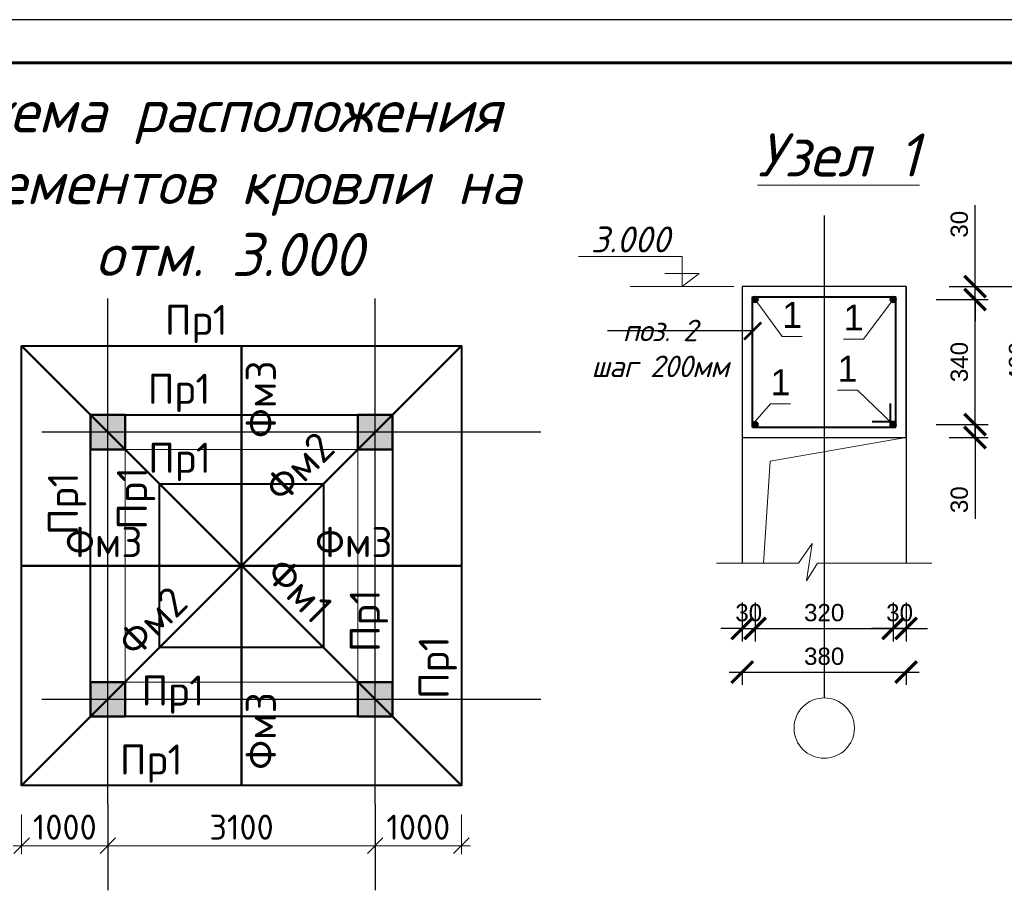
# Model space of a CAD drawing. Header units: millimetres. Extents: x 494616 to 29467618, y -815866 to -785734.
# Tile 14 of 20: x 675053 to 686472, y -795833 to -785734. Entities that reach past the tile are written whole.
import ezdxf
from ezdxf.enums import TextEntityAlignment as Align

# ---------------------------------------------------------------- set-up
doc = ezdxf.new("R2010")
doc.units = ezdxf.units.MM
for name, pattern in [('ACAD_ISO04W100', [30, 24, -3, 0, -3]), ('CENTER', [50.8, 31.75, -6.35, 6.35, -6.35]), ('CENTERX2', [101.6, 63.5, -12.7, 12.7, -12.7])]:
    doc.linetypes.add(name, pattern=pattern)
for name, color, linetype, lineweight in [('_армирование', 180, 'Continuous', 50), ('_ВЫНОСКИ 0.13', 106, 'Continuous', 13), ('_ВЫНОСКИ_', 106, 'Continuous', 13), ('_кирпич', 30, 'Continuous', 30), ('_оси', 171, 'CENTERX2', 13), ('_перемычки жb', 205, 'Continuous', 40), ('HVA. Текст (Text) RU.0', 7, 'Continuous', 13), ('АР_СТЕНЫ', 254, 'Continuous', 0), ('Надписи', 1, 'Continuous', 20), ('Ср.линия', 7, 'Continuous', 25), ('Фундамент', 133, 'Continuous', 50)]:
    doc.layers.add(name, color=color, linetype=linetype, lineweight=lineweight)
for name, color, linetype in [('kolonn', 7, 'Continuous'), ('OS', 16, 'Continuous'), ('RAZMER', 5, 'Continuous')]:
    doc.layers.add(name, color=color, linetype=linetype)
doc.styles.add('GOST', font='isocpeur.ttf', dxfattribs={"oblique": 15})
doc.styles.add('GOST 2.304', font='CS_Gost2304.shx', dxfattribs={"oblique": 15})
doc.styles.add('ISOCPEUR', font='isocpeui.ttf')
doc.styles.add('SPDS1', font='spds.shx', dxfattribs={"width": 0.8})
doc.styles.get("Standard").update_dxf_attribs({"font": 'arial.ttf'})
doc.styles.add('style9', font='isocpeur.ttf', dxfattribs={"height": 300})
doc.styles.add('ViTEXT', font='isocpeur.ttf')
doc.styles.add('Оля', font='ariali.ttf', dxfattribs={"height": 150})
doc.dimstyles.new('1-100$0', dxfattribs={"dimtxt": 290, "dimasz": 180, "dimexe": 100, "dimexo": 150, "dimgap": 70, "dimtad": 1, "dimdec": 1, "dimzin": 9, "dimtxsty": 'ViTEXT', "dimblk": 'OBLIQUE', "dimcen": -300, "dimdle": 100, "dimaunit": 1, "dimadec": 3, "dimazin": 2, "dimtm": 1e-09, "dimtfac": 1, "dimtdec": 1, "dimtix": 1, "dimtmove": 2, "dimatfit": 3, "dimfxl": 0, "dimlwd": 15, "dimlwe": 15, "dimarcsym": 0})
doc.dimstyles.new('100!', dxfattribs={"dimscale": 0, "dimtxt": 250, "dimasz": 150, "dimexe": 150, "dimexo": 150, "dimgap": 80, "dimtad": 1, "dimdec": 0, "dimtxsty": 'Оля', "dimblk": 'ARCHTICK', "dimcen": 300, "dimdle": 150, "dimadec": 0, "dimazin": 1, "dimtfac": 1, "dimtdec": 0, "dimtmove": 1, "dimatfit": 3, "dimldrblk": 'ARCHTICK', "dimfxl": 0, "dimarcsym": 0})
doc.dimstyles.new('50', dxfattribs={"dimscale": 0, "dimtxt": 200, "dimasz": 250, "dimexe": 150, "dimexo": 500, "dimgap": 80, "dimtad": 1, "dimdec": 0, "dimlfac": 0.5, "dimtxsty": 'Standard', "dimblk": 'ARCHTICK', "dimcen": 300, "dimdle": 150, "dimclrd": 256, "dimclre": 256, "dimclrt": 256, "dimadec": 0, "dimazin": 0, "dimtfac": 1, "dimtdec": 0, "dimtmove": 0, "dimatfit": 3, "dimfxl": 0, "dimlwd": -1, "dimlwe": -1, "dimarcsym": 0})

# ---------------------------------------------------------------- blocks, each defined once
blk = doc.blocks.new('_ArchTick')
at = {"color": 0, "linetype": 'ByBlock', "const_width": 0.15}
blk.add_lwpolyline([(-0.5, -0.5), (0.5, 0.5)], dxfattribs=at)
blk = doc.blocks.new('*D940')
at = {"transparency": 16777216}
for p, q in [((686133, -788830), (686133, -787884)), ((685833, -788830), (686283, -788830)), ((686133, -788980), (686133, -788830)), ((685683, -788980), (686283, -788980)), ((686133, -788980), (686133, -789230))]:
    blk.add_line(p, q, dxfattribs=at)
at = {"layer": 'Defpoints', "color": 0, "lineweight": 20, "transparency": 16777216}
for p in [(685333, -788830), (685183, -788980), (686133, -788980)]:
    blk.add_point(p, dxfattribs=at)
at = {"transparency": 16777216, "xscale": 250, "yscale": 250, "zscale": 250}
for p, rotation in [((686133, -788830), 270), ((686133, -788980), 90)]:
    blk.add_blockref('_ArchTick', p, dxfattribs=dict(at, rotation=rotation))
at = {"transparency": 16777216, "insert": (685951, -788107), "char_height": 200, "attachment_point": 5, "rotation": 90}
blk.add_mtext('30', dxfattribs=at)
blk = doc.blocks.new('*D941')
at = {"transparency": 16777216}
for p, q in [((683283, -793301), (685483, -793301)), ((683433, -793301), (683433, -793451)), ((685333, -793301), (685333, -793451))]:
    blk.add_line(p, q, dxfattribs=at)
at = {"layer": 'Defpoints', "color": 0, "lineweight": 20, "transparency": 16777216}
for p in [(683433, -792801), (685333, -792801), (685333, -793301)]:
    blk.add_point(p, dxfattribs=at)
at = {"transparency": 16777216, "xscale": 250, "yscale": 250, "zscale": 250, "rotation": 180}
blk.add_blockref('_ArchTick', (683433, -793301), dxfattribs=at)
at = {"transparency": 16777216, "xscale": 250, "yscale": 250, "zscale": 250}
blk.add_blockref('_ArchTick', (685333, -793301), dxfattribs=at)
at = {"transparency": 16777216, "insert": (684383, -793119), "char_height": 200, "attachment_point": 5}
blk.add_mtext('380', dxfattribs=at)
blk = doc.blocks.new('*D942')
at = {"transparency": 16777216}
for p, q in [((686808, -788680), (686808, -790730)), ((685833, -788830), (686958, -788830)), ((686633, -790580), (686958, -790580))]:
    blk.add_line(p, q, dxfattribs=at)
at = {"layer": 'Defpoints', "color": 0, "lineweight": 20, "transparency": 16777216}
for p in [(685333, -788830), (686133, -790580), (686808, -790580)]:
    blk.add_point(p, dxfattribs=at)
at = {"transparency": 16777216, "xscale": 250, "yscale": 250, "zscale": 250}
for p, rotation in [((686808, -788830), 90), ((686808, -790580), 270)]:
    blk.add_blockref('_ArchTick', p, dxfattribs=dict(at, rotation=rotation))
at = {"transparency": 16777216, "insert": (686626, -789705), "char_height": 200, "attachment_point": 5, "rotation": 90}
blk.add_mtext('400', dxfattribs=at)
blk = doc.blocks.new('*D943')
at = {"transparency": 16777216}
for p, q in [((686133, -790430), (686133, -790180)), ((685683, -790430), (686283, -790430)), ((686133, -790430), (686133, -790580)), ((685833, -790580), (686283, -790580)), ((686133, -790580), (686133, -791525))]:
    blk.add_line(p, q, dxfattribs=at)
at = {"layer": 'Defpoints', "color": 0, "lineweight": 20, "transparency": 16777216}
for p in [(685183, -790430), (686133, -790430), (685333, -790580)]:
    blk.add_point(p, dxfattribs=at)
at = {"transparency": 16777216, "xscale": 250, "yscale": 250, "zscale": 250}
for p, rotation in [((686133, -790430), 270), ((686133, -790580), 90)]:
    blk.add_blockref('_ArchTick', p, dxfattribs=dict(at, rotation=rotation))
at = {"transparency": 16777216, "insert": (685951, -791302), "char_height": 200, "attachment_point": 5, "rotation": 90}
blk.add_mtext('30', dxfattribs=at)
blk = doc.blocks.new('*D944')
at = {"transparency": 16777216}
for p, q in [((686133, -790580), (686133, -788830)), ((686183, -788980), (686283, -788980)), ((685683, -790430), (686283, -790430))]:
    blk.add_line(p, q, dxfattribs=at)
at = {"layer": 'Defpoints', "color": 0, "lineweight": 20, "transparency": 16777216}
for p in [(685683, -788980), (686133, -788980), (685183, -790430)]:
    blk.add_point(p, dxfattribs=at)
at = {"transparency": 16777216, "xscale": 250, "yscale": 250, "zscale": 250}
for p, rotation in [((686133, -788980), 90), ((686133, -790430), 270)]:
    blk.add_blockref('_ArchTick', p, dxfattribs=dict(at, rotation=rotation))
at = {"transparency": 16777216, "insert": (685951, -789705), "char_height": 200, "attachment_point": 5, "rotation": 90}
blk.add_mtext('340', dxfattribs=at)
blk = doc.blocks.new('*D945')
at = {"transparency": 16777216}
for p, q in [((683433, -792495), (683433, -792945)), ((683583, -792495), (683583, -792945)), ((683433, -792795), (683183, -792795)), ((683433, -792795), (683583, -792795)), ((683583, -792795), (683833, -792795))]:
    blk.add_line(p, q, dxfattribs=at)
at = {"layer": 'Defpoints', "color": 0, "lineweight": 20, "transparency": 16777216}
for p in [(683433, -791995), (683583, -791995), (683583, -792795)]:
    blk.add_point(p, dxfattribs=at)
at = {"transparency": 16777216, "xscale": 250, "yscale": 250, "zscale": 250}
blk.add_blockref('_ArchTick', (683433, -792795), dxfattribs=at)
at = {"transparency": 16777216, "xscale": 250, "yscale": 250, "zscale": 250, "rotation": 180}
blk.add_blockref('_ArchTick', (683583, -792795), dxfattribs=at)
at = {"transparency": 16777216, "insert": (683508, -792613), "char_height": 200, "attachment_point": 5}
blk.add_mtext('30', dxfattribs=at)
blk = doc.blocks.new('*D946')
at = {"transparency": 16777216}
for p, q in [((685183, -792495), (685183, -792945)), ((685333, -792495), (685333, -792945)), ((685183, -792795), (684933, -792795)), ((685333, -792795), (685183, -792795)), ((685333, -792795), (685583, -792795))]:
    blk.add_line(p, q, dxfattribs=at)
at = {"layer": 'Defpoints', "color": 0, "lineweight": 20, "transparency": 16777216}
for p in [(685183, -791995), (685333, -791995), (685183, -792795)]:
    blk.add_point(p, dxfattribs=at)
at = {"transparency": 16777216, "xscale": 250, "yscale": 250, "zscale": 250}
blk.add_blockref('_ArchTick', (685183, -792795), dxfattribs=at)
at = {"transparency": 16777216, "xscale": 250, "yscale": 250, "zscale": 250, "rotation": 180}
blk.add_blockref('_ArchTick', (685333, -792795), dxfattribs=at)
at = {"transparency": 16777216, "insert": (685258, -792613), "char_height": 200, "attachment_point": 5}
blk.add_mtext('30', dxfattribs=at)
blk = doc.blocks.new('*D947')
at = {"transparency": 16777216}
for p, q in [((683583, -792495), (683583, -792945)), ((685183, -792495), (685183, -792945)), ((683433, -792795), (685333, -792795))]:
    blk.add_line(p, q, dxfattribs=at)
at = {"layer": 'Defpoints', "color": 0, "lineweight": 20, "transparency": 16777216}
for p in [(683583, -791995), (685183, -791995), (685183, -792795)]:
    blk.add_point(p, dxfattribs=at)
at = {"transparency": 16777216, "xscale": 250, "yscale": 250, "zscale": 250, "rotation": 180}
blk.add_blockref('_ArchTick', (683583, -792795), dxfattribs=at)
at = {"transparency": 16777216, "xscale": 250, "yscale": 250, "zscale": 250}
blk.add_blockref('_ArchTick', (685183, -792795), dxfattribs=at)
at = {"transparency": 16777216, "insert": (684383, -792613), "char_height": 200, "attachment_point": 5}
blk.add_mtext('320', dxfattribs=at)
blk = doc.blocks.new('ghsdd')
at = {"ltscale": 50}
h = blk.add_hatch(color=256, dxfattribs=at)
h.paths.add_polyline_path([(0, 200), (-200, 200), (-200, 0), (0, 0)])
h.paths.add_polyline_path([(200, 0), (200, 200), (0, 200), (0, 0)])
h.paths.add_polyline_path([(0, 0), (-200, 0), (-200, -200), (0, -200)])
h.paths.add_polyline_path([(0, 0), (0, -200), (200, -200), (200, 0)])
at = {"lineweight": 0}
for p, q in [((0, -374), (0, 374)), ((-374, 0), (374, 0))]:
    blk.add_line(p, q, dxfattribs=at)
at = {"lineweight": 50, "ltscale": 50}
blk.add_lwpolyline([(200, 200), (200, -200), (-200, -200), (-200, 200), (200, 200)], dxfattribs=at)
blk = doc.blocks.new('_Oblique')
at = {"color": 0, "linetype": 'ByBlock', "lineweight": -2}
blk.add_line((-0.5, -0.5), (0.5, 0.5), dxfattribs=at)
blk = doc.blocks.new('*D949')
at = {"layer": 'Defpoints', "color": 0, "lineweight": 20, "ltscale": 0.2, "transparency": 16777216}
for p in [(676076, -795251), (679176, -795251), (679176, -795315)]:
    blk.add_point(p, dxfattribs=at)
at = {"layer": 'Фундамент', "color": 0, "lineweight": 15, "ltscale": 0.2, "transparency": 16777216}
for p, q in [((675976, -795315), (679276, -795315)), ((676076, -795401), (676076, -795415)), ((679176, -795401), (679176, -795415))]:
    blk.add_line(p, q, dxfattribs=at)
at = {"layer": 'Фундамент', "color": 0, "lineweight": 15, "ltscale": 0.2, "transparency": 16777216, "xscale": 180, "yscale": 180, "zscale": 180, "rotation": 180}
blk.add_blockref('_Oblique', (676076, -795315), dxfattribs=at)
at = {"layer": 'Фундамент', "color": 0, "lineweight": 15, "ltscale": 0.2, "transparency": 16777216, "xscale": 180, "yscale": 180, "zscale": 180}
blk.add_blockref('_Oblique', (679176, -795315), dxfattribs=at)
at = {"layer": 'Фундамент', "color": 0, "lineweight": 20, "ltscale": 0.2, "transparency": 16777216, "insert": (677626, -795100), "char_height": 290, "attachment_point": 5, "style": 'ViTEXT'}
blk.add_mtext('3100', dxfattribs=at)
blk = doc.blocks.new('*D951')
at = {"layer": 'Defpoints', "color": 0, "lineweight": 20, "ltscale": 0.2, "transparency": 16777216}
for p in [(680176, -794803), (679176, -794899), (680176, -795315)]:
    blk.add_point(p, dxfattribs=at)
at = {"layer": 'Фундамент', "color": 0, "lineweight": 15, "ltscale": 0.2, "transparency": 16777216}
for p, q in [((680176, -794953), (680176, -795415)), ((679176, -795049), (679176, -795415)), ((679076, -795315), (680276, -795315))]:
    blk.add_line(p, q, dxfattribs=at)
at = {"layer": 'Фундамент', "color": 0, "lineweight": 15, "ltscale": 0.2, "transparency": 16777216, "xscale": 180, "yscale": 180, "zscale": 180, "rotation": 180}
blk.add_blockref('_Oblique', (679176, -795315), dxfattribs=at)
at = {"layer": 'Фундамент', "color": 0, "lineweight": 15, "ltscale": 0.2, "transparency": 16777216, "xscale": 180, "yscale": 180, "zscale": 180}
blk.add_blockref('_Oblique', (680176, -795315), dxfattribs=at)
at = {"layer": 'Фундамент', "color": 0, "lineweight": 20, "ltscale": 0.2, "transparency": 16777216, "insert": (679676, -795100), "char_height": 290, "attachment_point": 5, "style": 'ViTEXT'}
blk.add_mtext('1000', dxfattribs=at)
blk = doc.blocks.new('*D952')
at = {"layer": 'Defpoints', "color": 0, "lineweight": 20, "ltscale": 0.2, "transparency": 16777216}
for p in [(675076, -794803), (676076, -795018), (675076, -795315)]:
    blk.add_point(p, dxfattribs=at)
at = {"layer": 'Фундамент', "color": 0, "lineweight": 15, "ltscale": 0.2, "transparency": 16777216}
for p, q in [((675076, -794953), (675076, -795415)), ((676076, -795168), (676076, -795415)), ((676176, -795315), (674976, -795315))]:
    blk.add_line(p, q, dxfattribs=at)
at = {"layer": 'Фундамент', "color": 0, "lineweight": 15, "ltscale": 0.2, "transparency": 16777216, "xscale": 180, "yscale": 180, "zscale": 180, "rotation": 180}
blk.add_blockref('_Oblique', (675076, -795315), dxfattribs=at)
at = {"layer": 'Фундамент', "color": 0, "lineweight": 15, "ltscale": 0.2, "transparency": 16777216, "xscale": 180, "yscale": 180, "zscale": 180}
blk.add_blockref('_Oblique', (676076, -795315), dxfattribs=at)
at = {"layer": 'Фундамент', "color": 0, "lineweight": 20, "ltscale": 0.2, "transparency": 16777216, "insert": (675576, -795100), "char_height": 290, "attachment_point": 5, "style": 'ViTEXT'}
blk.add_mtext('1000', dxfattribs=at)
blk = doc.blocks.new('*D953')
at = {"layer": 'Defpoints', "color": 0, "lineweight": 20, "ltscale": 0.2, "transparency": 16777216}
for p in [(675076, -793618), (674481, -794618), (675076, -794618)]:
    blk.add_point(p, dxfattribs=at)
at = {"layer": 'Фундамент', "color": 0, "lineweight": 15, "ltscale": 0.2, "transparency": 16777216}
for p, q in [((674481, -793518), (674481, -794718)), ((674926, -793618), (674381, -793618)), ((674926, -794618), (674381, -794618))]:
    blk.add_line(p, q, dxfattribs=at)
at = {"layer": 'Фундамент', "color": 0, "lineweight": 15, "ltscale": 0.2, "transparency": 16777216, "xscale": 180, "yscale": 180, "zscale": 180}
for p, rotation in [((674481, -793618), 90), ((674481, -794618), 270)]:
    blk.add_blockref('_Oblique', p, dxfattribs=dict(at, rotation=rotation))
at = {"layer": 'Фундамент', "color": 0, "lineweight": 20, "ltscale": 0.2, "transparency": 16777216, "insert": (674266, -794118), "char_height": 290, "attachment_point": 5, "rotation": 90, "style": 'ViTEXT'}
blk.add_mtext('1000', dxfattribs=at)
blk = doc.blocks.new('*D954')
at = {"layer": 'Defpoints', "color": 0, "lineweight": 20, "ltscale": 0.2, "transparency": 16777216}
for p in [(674481, -789518), (675076, -789518), (675076, -790518)]:
    blk.add_point(p, dxfattribs=at)
at = {"layer": 'Фундамент', "color": 0, "lineweight": 15, "ltscale": 0.2, "transparency": 16777216}
for p, q in [((674481, -790618), (674481, -789418)), ((674926, -789518), (674381, -789518)), ((674926, -790518), (674381, -790518))]:
    blk.add_line(p, q, dxfattribs=at)
at = {"layer": 'Фундамент', "color": 0, "lineweight": 15, "ltscale": 0.2, "transparency": 16777216, "xscale": 180, "yscale": 180, "zscale": 180}
for p, rotation in [((674481, -789518), 90), ((674481, -790518), 270)]:
    blk.add_blockref('_Oblique', p, dxfattribs=dict(at, rotation=rotation))
at = {"layer": 'Фундамент', "color": 0, "lineweight": 20, "ltscale": 0.2, "transparency": 16777216, "insert": (674266, -790018), "char_height": 290, "attachment_point": 5, "rotation": 90, "style": 'ViTEXT'}
blk.add_mtext('1000', dxfattribs=at)
blk = doc.blocks.new('vcBlockPos')
at = {"color": 0, "linetype": 'ByBlock', "lineweight": -2, "style": 'GOST 2.304'}
blk.add_attdef('ПОЗИЦИЯ', text='', height=500, dxfattribs=at).set_placement((0, 0), align=Align.BOTTOM_CENTER)
at = {"color": 0, "linetype": 'ByBlock', "lineweight": -2, "style": 'GOST 2.304', "flags": 1}
blk.add_attdef('КОЛИЧЕСТВО', text='', height=500, dxfattribs=at).set_placement((0, 0), align=Align.RIGHT)
at = {"color": 0, "linetype": 'ByBlock', "lineweight": -2, "style": 'GOST 2.304'}
blk.add_attdef('НТЕКСТ', text='', height=500, dxfattribs=at).set_placement((0, 0), align=Align.TOP_CENTER)
blk = doc.blocks.new('*U988')
at = {"color": 0, "linetype": 'Continuous', "lineweight": -2}
blk.add_lwpolyline([(-530.99, 0), (0, 0), (0, 297), (-530.99, 297), (-530.99, 0)], dxfattribs=at)
at = {"color": 13, "linetype": 'Continuous', "lineweight": 60}
blk.add_lwpolyline([(-510.99, 5), (-5, 5), (-5, 292), (-510.99, 292), (-510.99, 5)], dxfattribs=at)
at = {"color": 0, "linetype": 'Continuous', "lineweight": -2, "style": 'GOST 2.304', "oblique": 15}
for tag, p in [('ДАТА_С7', (-521.79, 275.6)), ('ДАТА_С8', (-516.79, 275.6)), ('ДАТА_С9', (-511.79, 275.6)), ('ФАМИЛИЯ_С7', (-521.79, 240.6)), ('ФАМИЛИЯ_С8', (-516.79, 240.6)), ('ФАМИЛИЯ_С9', (-511.79, 240.6)), ('ДОЛЖНОСТЬ_С7', (-521.79, 220.6)), ('ДОЛЖНОСТЬ_С8', (-516.79, 220.6)), ('ДОЛЖНОСТЬ_С9', (-511.79, 220.6)), ('ДАТА_С4', (-521.79, 210.6)), ('ДАТА_С5', (-516.79, 210.6)), ('ДАТА_С6', (-511.79, 210.6)), ('ФАМИЛИЯ_С4', (-521.79, 175.6)), ('ФАМИЛИЯ_С5', (-516.79, 175.6)), ('ФАМИЛИЯ_С6', (-511.79, 175.6)), ('ДОЛЖНОСТЬ_С4', (-521.79, 155.6)), ('ДОЛЖНОСТЬ_С5', (-516.79, 155.6)), ('ДОЛЖНОСТЬ_С6', (-511.79, 155.6)), ('ДАТА_С1', (-521.79, 145.6)), ('ДАТА_С2', (-516.79, 145.6)), ('ДАТА_С3', (-511.79, 145.6)), ('ФАМИЛИЯ_С1', (-521.79, 110.6)), ('ФАМИЛИЯ_С2', (-516.79, 110.6)), ('ФАМИЛИЯ_С3', (-511.79, 110.6)), ('ДОЛЖНОСТЬ_С1', (-521.79, 90.6)), ('ДОЛЖНОСТЬ_С2', (-516.79, 90.6)), ('ДОЛЖНОСТЬ_С3', (-511.79, 90.6))]:
    blk.add_attdef(tag, p, '', height=2.5, rotation=90, dxfattribs=at)
for tag, p in [('ИЗМЕНЕНИЕ4', (-185, 55.95)), ('УЧАСТОК4', (-175, 55.95)), ('ЛИСТ4', (-165, 55.95)), ('ДОК4', (-155, 55.95)), ('ИЗМЕНЕНИЕ3', (-185, 50.95)), ('УЧАСТОК3', (-175, 50.95)), ('ЛИСТ3', (-165, 50.95)), ('ДОК3', (-155, 50.95)), ('ИЗМЕНЕНИЕ2', (-185, 45.95)), ('УЧАСТОК2', (-175, 45.95)), ('ЛИСТ2', (-165, 45.95)), ('ДОК2', (-155, 45.95)), ('НАИМЕНОВАНИЕ1', (-66.57, 45.54)), ('ИЗМЕНЕНИЕ1', (-185, 40.95)), ('УЧАСТОК1', (-175, 40.95)), ('ЛИСТ1', (-165, 40.95)), ('ДОК1', (-155, 40.95)), ('НАИМЕНОВАНИЕ2', (-66.57, 41.18)), ('НАИМЕНОВАНИЕ3', (-66.57, 36.94)), ('СООРУЖЕНИЕ1', (-89.86, 30.35)), ('СООРУЖЕНИЕ2', (-89.86, 25.99)), ('СООРУЖЕНИЕ3', (-89.86, 21.75)), ('НАИМЕНОВАНИЕ_ЛИСТА1', (-90.36, 15.32)), ('НАИМЕНОВАНИЕ_ЛИСТА2', (-90.36, 10.97)), ('НАИМЕНОВАНИЕ_ЛИСТА3', (-90.36, 6.72))]:
    blk.add_attdef(tag, text='', height=2.5, dxfattribs=at).set_placement(p, align=Align.CENTER)
at = {"color": 0, "linetype": 'Continuous', "lineweight": -2, "style": 'GOST 2.304', "oblique": 15, "flags": 8}
for tag, p in [('ДАТА10', (-130.07, 55.83)), ('ДАТА9', (-130.07, 50.83)), ('ДАТА8', (-130.07, 45.83)), ('ДАТА7', (-130.07, 40.83)), ('ДАТА6', (-130.07, 30.83)), ('ДАТА5', (-130.07, 25.83)), ('ДАТА4', (-130.07, 20.83)), ('ДАТА3', (-130.07, 15.83)), ('ДАТА2', (-130.07, 10.83)), ('ДАТА1', (-130.07, 5.83))]:
    blk.add_attdef(tag, text='', height=2.5, dxfattribs=at).set_placement(p, align=Align.CENTER)
at = {"color": 0, "linetype": 'Continuous', "lineweight": -2, "style": 'GOST 2.304', "oblique": 15}
blk.add_attdef('!ШИФР', text='', height=5, dxfattribs=at).set_placement((-60.29, 52.75), align=Align.RIGHT)
for tag, p, height in [('!РАЗДЕЛ', (-60.07, 52.75), 5), ('ДОЛЖНОСТЬ6', (-188.95, 30.95), 2.5), ('ФАМИЛИЯ6', (-168.95, 30.95), 2.5), ('ДОЛЖНОСТЬ5', (-188.95, 25.95), 2.5), ('ФАМИЛИЯ5', (-168.95, 25.95), 2.5), ('ДОЛЖНОСТЬ4', (-188.95, 20.95), 2.5), ('ФАМИЛИЯ4', (-168.95, 20.95), 2.5), ('ДОЛЖНОСТЬ3', (-188.95, 15.95), 2.5), ('ФАМИЛИЯ3', (-168.95, 15.95), 2.5), ('ДОЛЖНОСТЬ2', (-188.95, 10.95), 2.5), ('ФАМИЛИЯ2', (-168.95, 10.95), 2.5), ('ДОЛЖНОСТЬ1', (-188.95, 5.95), 2.5), ('ФАМИЛИЯ1', (-168.95, 5.95), 2.5)]:
    blk.add_attdef(tag, p, '', height=height, dxfattribs=at)
for tag, p in [('!СТАДИЯ', (-47.46, 25)), ('!НОМЕР', (-32.5, 25)), ('КОЛИЧЕСТВО_ЛИСТОВ', (-15, 25)), ('КОЛИЧЕСТВО_ЛИСТОВ', (-19.29, 13.01))]:
    blk.add_attdef(tag, text='', height=2.5, dxfattribs=at).set_placement(p, align=Align.MIDDLE_CENTER)
at = {"color": 0, "linetype": 'Continuous', "lineweight": -2, "style": 'GOST 2.304', "oblique": 15, "flags": 8}
blk.add_attdef('!ФОРМАТ', (-19.5, 1.25), '', height=2.5, dxfattribs=at)

msp = doc.modelspace()

# ---------------------------------------------------------------- hatches: boundary and pattern name
at = {"layer": '_армирование', "lineweight": 9}
h = msp.add_hatch(color=0, dxfattribs=at)
h.dxf.hatch_style = 1
edge = h.paths.add_edge_path()
edge.add_arc((683583.332, -788979.634), 30, 0, 360)
h = msp.add_hatch(color=0, dxfattribs=at)
h.dxf.hatch_style = 1
edge = h.paths.add_edge_path()
edge.add_arc((685183.332, -788979.634), 30, 0, 360)
h = msp.add_hatch(color=0, dxfattribs=at)
h.dxf.hatch_style = 1
edge = h.paths.add_edge_path()
edge.add_arc((683583.332, -790429.634), 30, 0, 360)
h = msp.add_hatch(color=0, dxfattribs=at)
h.dxf.hatch_style = 1
edge = h.paths.add_edge_path()
edge.add_arc((685183.332, -790429.634), 30, 0, 360)

# ---------------------------------------------------------------- linework, layer by layer
at = {"layer": '_армирование', "color": 0, "lineweight": 40}
for p, q in [((683553.332, -790459.634), (683553.332, -788949.634)), ((683553.332, -788949.634), (685213.332, -788949.634)), ((685213.332, -790459.634), (685213.332, -788949.634)), ((685153.737, -790459.634), (685153.737, -790184.714)), ((685213.332, -790400.039), (684938.412, -790400.039)), ((683553.332, -790459.634), (685213.332, -790459.634))]:
    msp.add_line(p, q, dxfattribs=at)
at = {"layer": '_армирование', "color": 0}
for centre in [(683583.332, -788979.634), (685183.332, -788979.634), (683583.332, -790429.634), (685183.332, -790429.634)]:
    msp.add_circle(centre, 30, dxfattribs=at)
at = {"layer": '_ВЫНОСКИ 0.13', "color": 0, "lineweight": 15}
msp.add_line((683335.153, -788829.634), (682133.532, -788829.634), dxfattribs=at)
msp.add_lwpolyline([(681534.343, -788479.634), (682734.343, -788479.634), (682734.343, -788829.634), (682934.343, -788679.634), (682534.343, -788679.634)], dxfattribs=at)
at = {"layer": '_ВЫНОСКИ 0.13', "color": 0}
for points in [[(685328.662, -790579.634), (683756.619, -790855.07), (683681.073, -792036.805)], [(683133.332, -792036.805), (684087.132, -792036.805), (684245.198, -791808.877), (684178.881, -792244.402), (684306.441, -792036.805), (685633.332, -792036.805)]]:
    msp.add_lwpolyline(points, dxfattribs=at)
at = {"layer": '_кирпич', "color": 0}
for p, q in [((683433.332, -788829.634), (683433.332, -792036.805)), ((685333.332, -788829.634), (685333.332, -792036.805))]:
    msp.add_line(p, q, dxfattribs=at)
at = {"layer": '_оси', "color": 0, "linetype": 'Continuous'}
msp.add_circle((684383.332, -793950.733), 350, dxfattribs=at)
at = {"layer": '_перемычки жb', "color": 0, "lineweight": 30}
msp.add_lwpolyline([(685333.332, -788829.634), (683433.332, -788829.634), (683433.332, -790579.634), (685333.332, -790579.634)], close=True, dxfattribs=at)
at = {"layer": 'OS', "color": 3, "linetype": 'ACAD_ISO04W100', "ltscale": 0.5}
msp.add_line((684383.332, -788006.816), (684383.332, -793600.733), dxfattribs=at)
at = {"layer": 'OS', "color": 3, "linetype": 'ACAD_ISO04W100', "ltscale": 0.2}
for p, q in [((676075.936, -794832.64), (676075.936, -788968.158)), ((679175.936, -794832.64), (679175.936, -788968.158)), ((681097.022, -790518.01), (675311.128, -790518.01)), ((681097.022, -793618.01), (675311.128, -793618.01))]:
    msp.add_line(p, q, dxfattribs=at)
at = {"layer": 'OS', "color": 0}
for p, q in [((676075.936, -794832.64), (676075.936, -795832.64)), ((679175.936, -794832.64), (679175.936, -795832.64))]:
    msp.add_line(p, q, dxfattribs=at)
at = {"layer": 'АР_СТЕНЫ', "color": 0, "lineweight": 50}
for p, q in [((675075.936, -794618.01), (680175.936, -789518.01)), ((675075.936, -789518.01), (680175.936, -794618.01)), ((677625.936, -789518.01), (677625.936, -794618.01)), ((680175.936, -792068.01), (675075.936, -792068.01))]:
    msp.add_line(p, q, dxfattribs=at)
at = {"layer": 'Фундамент', "color": 0, "lineweight": 20}
for points in [[(683583.332, -788979.634), (683895.594, -789408.438), (684128.677, -789408.438)], [(685183.332, -788979.634), (684840.675, -789438.833), (684607.592, -789438.833)], [(685183.332, -790429.634), (684770.233, -790033.124), (684537.15, -790033.124)], [(683553.332, -790429.634), (683759.603, -790189.524), (683992.686, -790189.524)]]:
    msp.add_lwpolyline(points, dxfattribs=at)
at = {"layer": 'Фундамент', "color": 1, "lineweight": 40, "ltscale": 0.2}
for points in [[(675075.936, -789518.01), (680175.936, -789518.01), (680175.936, -794618.01), (675075.936, -794618.01)], [(675875.936, -790318.01), (679375.936, -790318.01), (679375.936, -793818.01), (675875.936, -793818.01)], [(676675.936, -791118.01), (678575.936, -791118.01), (678575.936, -793018.01), (676675.936, -793018.01)]]:
    msp.add_lwpolyline(points, close=True, dxfattribs=at)
at = {"layer": 'Фундамент', "color": 0, "lineweight": 20, "ltscale": 0.2}
for points in [[(675875.936, -790318.01), (679375.936, -790318.01), (679375.936, -793818.01), (675875.936, -793818.01)], [(678975.936, -793418.01), (676275.936, -793418.01), (676275.936, -790718.01), (678975.936, -790718.01)]]:
    msp.add_lwpolyline(points, close=True, dxfattribs=at)

# ---------------------------------------------------------------- block references
at = {"layer": 'kolonn'}
for p in [(676075.936, -790518.01), (679175.936, -790518.01), (676075.936, -793618.01), (679175.936, -793618.01)]:
    msp.add_blockref('ghsdd', p, dxfattribs=at)
at = {"layer": 'RAZMER', "xscale": 100, "yscale": 100, "zscale": 100}
msp.add_blockref('*U988', (696522.073, -815434.206), dxfattribs=at)
at = {"layer": 'Ср.линия', "extrusion": (0, 1e-16, -1)}
ref = msp.add_blockref('vcBlockPos', (-677101.469, -789046.023), dxfattribs=dict(at, xscale=-100, yscale=100, zscale=100, rotation=180))
ref.add_attrib('ПОЗИЦИЯ', 'Пр1', dxfattribs={"layer": '0', "color": 0, "linetype": 'ByBlock', "lineweight": -2, "extrusion": (0, 1e-16, -1), "height": 350, "rotation": 180, "style": 'style9', "text_generation_flag": 4}).set_placement((-677101.469, -789391.023), align=Align.CENTER)
at = {"layer": 'Ср.линия', "extrusion": (1e-16, 0, -1)}
ref = msp.add_blockref('vcBlockPos', (-678125.31, -790136.628), dxfattribs=dict(at, xscale=99.99999999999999, yscale=99.99999999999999, zscale=99.99999999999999, rotation=270))
ref.add_attrib('ПОЗИЦИЯ', 'Фм3', dxfattribs={"layer": '0', "color": 0, "linetype": 'ByBlock', "lineweight": -2, "extrusion": (1e-16, 0, -1), "height": 350, "rotation": 90, "style": 'style9', "text_generation_flag": 4}).set_placement((-678025.31, -790136.628), align=Align.CENTER)
at = {"layer": 'Ср.линия', "extrusion": (0, 1e-16, -1)}
ref = msp.add_blockref('vcBlockPos', (-676902.508, -789846.023), dxfattribs=dict(at, xscale=-100, yscale=100, zscale=100, rotation=180))
ref.add_attrib('ПОЗИЦИЯ', 'Пр1', dxfattribs={"layer": '0', "color": 0, "linetype": 'ByBlock', "lineweight": -2, "extrusion": (0, 1e-16, -1), "height": 350, "rotation": 180, "style": 'style9', "text_generation_flag": 4}).set_placement((-676902.508, -790191.023), align=Align.CENTER)
at = {"layer": 'Ср.линия', "extrusion": (1e-16, -1e-16, -1)}
ref = msp.add_blockref('vcBlockPos', (-678487.686, -791118.01), dxfattribs=dict(at, xscale=100, yscale=100, zscale=100, rotation=315.0000000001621))
ref.add_attrib('ПОЗИЦИЯ', 'Фм2', dxfattribs={"layer": '0', "color": 0, "linetype": 'ByBlock', "lineweight": -2, "extrusion": (1e-16, -1e-16, -1), "height": 350, "rotation": 135, "style": 'style9', "text_generation_flag": 4}).set_placement((-678416.975, -791047.3), align=Align.CENTER)
at = {"layer": 'Ср.линия', "extrusion": (0, 1e-16, -1)}
ref = msp.add_blockref('vcBlockPos', (-676907.853, -790646.023), dxfattribs=dict(at, xscale=-100, yscale=100, zscale=100, rotation=180))
ref.add_attrib('ПОЗИЦИЯ', 'Пр1', dxfattribs={"layer": '0', "color": 0, "linetype": 'ByBlock', "lineweight": -2, "extrusion": (0, 1e-16, -1), "height": 350, "rotation": 180, "style": 'style9', "text_generation_flag": 4}).set_placement((-676907.853, -790991.023), align=Align.CENTER)
at = {"layer": 'Ср.линия', "extrusion": (-1e-16, 0, -1)}
ref = msp.add_blockref('vcBlockPos', (-675385.618, -791348.066), dxfattribs=dict(at, xscale=-100, yscale=100, zscale=100, rotation=90))
ref.add_attrib('ПОЗИЦИЯ', 'Пр1', dxfattribs={"layer": '0', "color": 0, "linetype": 'ByBlock', "lineweight": -2, "extrusion": (-1e-16, 0, -1), "height": 350, "rotation": 90, "style": 'style9', "text_generation_flag": 4}).set_placement((-675730.618, -791348.066), align=Align.CENTER)
ref = msp.add_blockref('vcBlockPos', (-676185.618, -791286.966), dxfattribs=dict(at, xscale=-100, yscale=100, zscale=100, rotation=90))
ref.add_attrib('ПОЗИЦИЯ', 'Пр1', dxfattribs={"layer": '0', "color": 0, "linetype": 'ByBlock', "lineweight": -2, "extrusion": (-1e-16, 0, -1), "height": 350, "rotation": 90, "style": 'style9', "text_generation_flag": 4}).set_placement((-676530.618, -791286.966), align=Align.CENTER)
at = {"layer": 'Ср.линия', "extrusion": (0, -1e-16, -1)}
ref = msp.add_blockref('vcBlockPos', (-676029.007, -792068.01), dxfattribs=dict(at, xscale=99.99999999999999, yscale=99.99999999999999, zscale=99.99999999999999))
ref.add_attrib('ПОЗИЦИЯ', 'Фм3', dxfattribs={"layer": '0', "color": 0, "linetype": 'ByBlock', "lineweight": -2, "extrusion": (0, -1e-16, -1), "height": 350, "rotation": 180, "style": 'style9', "text_generation_flag": 4}).set_placement((-676029.007, -791968.01), align=Align.CENTER)
ref = msp.add_blockref('vcBlockPos', (-678929.007, -792068.01), dxfattribs=dict(at, xscale=99.99999999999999, yscale=99.99999999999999, zscale=99.99999999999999))
ref.add_attrib('ПОЗИЦИЯ', 'Фм3', dxfattribs={"layer": '0', "color": 0, "linetype": 'ByBlock', "lineweight": -2, "extrusion": (0, -1e-16, -1), "height": 350, "rotation": 180, "style": 'style9', "text_generation_flag": 4}).set_placement((-678929.007, -791968.01), align=Align.CENTER)
at = {"layer": 'Ср.линия', "extrusion": (-1e-16, -1e-16, -1)}
ref = msp.add_blockref('vcBlockPos', (-678099.913, -792541.987), dxfattribs=dict(at, xscale=100, yscale=100, zscale=100, rotation=45.00000000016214))
ref.add_attrib('ПОЗИЦИЯ', 'Фм1', dxfattribs={"layer": '0', "color": 0, "linetype": 'ByBlock', "lineweight": -2, "extrusion": (-1e-16, -1e-16, -1), "height": 350, "rotation": 225, "style": 'style9', "text_generation_flag": 4}).set_placement((-678170.623, -792471.277), align=Align.CENTER)
at = {"layer": 'Ср.линия', "extrusion": (1e-16, -1e-16, -1)}
ref = msp.add_blockref('vcBlockPos', (-676782.789, -792911.157), dxfattribs=dict(at, xscale=100, yscale=100, zscale=100, rotation=315.0000000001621))
ref.add_attrib('ПОЗИЦИЯ', 'Фм2', dxfattribs={"layer": '0', "color": 0, "linetype": 'ByBlock', "lineweight": -2, "extrusion": (1e-16, -1e-16, -1), "height": 350, "rotation": 135, "style": 'style9', "text_generation_flag": 4}).set_placement((-676712.079, -792840.446), align=Align.CENTER)
at = {"layer": 'Ср.линия', "extrusion": (-1e-16, 0, -1)}
ref = msp.add_blockref('vcBlockPos', (-678885.618, -792705.566), dxfattribs=dict(at, xscale=-100, yscale=100, zscale=100, rotation=90))
ref.add_attrib('ПОЗИЦИЯ', 'Пр1', dxfattribs={"layer": '0', "color": 0, "linetype": 'ByBlock', "lineweight": -2, "extrusion": (-1e-16, 0, -1), "height": 350, "rotation": 90, "style": 'style9', "text_generation_flag": 4}).set_placement((-679230.618, -792705.566), align=Align.CENTER)
ref = msp.add_blockref('vcBlockPos', (-679685.618, -793249.359), dxfattribs=dict(at, xscale=-100, yscale=100, zscale=100, rotation=90))
ref.add_attrib('ПОЗИЦИЯ', 'Пр1', dxfattribs={"layer": '0', "color": 0, "linetype": 'ByBlock', "lineweight": -2, "extrusion": (-1e-16, 0, -1), "height": 350, "rotation": 90, "style": 'style9', "text_generation_flag": 4}).set_placement((-680030.618, -793249.359), align=Align.CENTER)
at = {"layer": 'Ср.линия', "extrusion": (0, 1e-16, -1)}
ref = msp.add_blockref('vcBlockPos', (-676829.685, -793346.023), dxfattribs=dict(at, xscale=-100, yscale=100, zscale=100, rotation=180))
ref.add_attrib('ПОЗИЦИЯ', 'Пр1', dxfattribs={"layer": '0', "color": 0, "linetype": 'ByBlock', "lineweight": -2, "extrusion": (0, 1e-16, -1), "height": 350, "rotation": 180, "style": 'style9', "text_generation_flag": 4}).set_placement((-676829.685, -793691.023), align=Align.CENTER)
at = {"layer": 'Ср.линия', "extrusion": (1e-16, 0, -1)}
ref = msp.add_blockref('vcBlockPos', (-678125.31, -793983.812), dxfattribs=dict(at, xscale=99.99999999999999, yscale=99.99999999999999, zscale=99.99999999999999, rotation=270))
ref.add_attrib('ПОЗИЦИЯ', 'Фм3', dxfattribs={"layer": '0', "color": 0, "linetype": 'ByBlock', "lineweight": -2, "extrusion": (1e-16, 0, -1), "height": 350, "rotation": 90, "style": 'style9', "text_generation_flag": 4}).set_placement((-678025.31, -793983.812), align=Align.CENTER)
at = {"layer": 'Ср.линия', "extrusion": (0, 1e-16, -1)}
ref = msp.add_blockref('vcBlockPos', (-676579.405, -794146.023), dxfattribs=dict(at, xscale=-100, yscale=100, zscale=100, rotation=180))
ref.add_attrib('ПОЗИЦИЯ', 'Пр1', dxfattribs={"layer": '0', "color": 0, "linetype": 'ByBlock', "lineweight": -2, "extrusion": (0, 1e-16, -1), "height": 350, "rotation": 180, "style": 'style9', "text_generation_flag": 4}).set_placement((-676579.405, -794491.023), align=Align.CENTER)
at = {"layer": 'Фундамент', "color": 0, "lineweight": 20}
ref = msp.add_blockref('vcBlockPos', (684012.135, -789408.438), dxfattribs=dict(at, xscale=100, yscale=100, zscale=100))
ref.add_attrib('ПОЗИЦИЯ', '1', dxfattribs={"layer": '0', "color": 0, "linetype": 'ByBlock', "lineweight": -2, "height": 300}).set_placement((684012.135, -789308.438), align=Align.CENTER)
ref = msp.add_blockref('vcBlockPos', (684724.133, -789438.833), dxfattribs=dict(at, xscale=-100, yscale=100, zscale=100))
ref.add_attrib('ПОЗИЦИЯ', '1', dxfattribs={"layer": '0', "color": 0, "linetype": 'ByBlock', "lineweight": -2, "height": 300}).set_placement((684724.133, -789338.833), align=Align.CENTER)
ref = msp.add_blockref('vcBlockPos', (684653.691, -790033.124), dxfattribs=dict(at, xscale=-100, yscale=100, zscale=100))
ref.add_attrib('ПОЗИЦИЯ', '1', dxfattribs={"layer": '0', "color": 0, "linetype": 'ByBlock', "lineweight": -2, "height": 300}).set_placement((684653.691, -789933.124), align=Align.CENTER)
ref = msp.add_blockref('vcBlockPos', (683876.144, -790189.524), dxfattribs=dict(at, xscale=100, yscale=100, zscale=100))
ref.add_attrib('ПОЗИЦИЯ', '1', dxfattribs={"layer": '0', "color": 0, "linetype": 'ByBlock', "lineweight": -2, "height": 300}).set_placement((683876.144, -790089.524), align=Align.CENTER)

# ---------------------------------------------------------------- texts
at = {"color": 0, "lineweight": 13, "insert": (677482.917, -787624.065), "char_height": 500, "width": 8238.22705, "attachment_point": 5, "style": 'ISOCPEUR'}
msp.add_mtext('{\\C256;Схема расположения элементов кровли на отм. 3.000}', dxfattribs=at)
at = {"color": 0, "attachment_point": 5, "style": 'GOST'}
for s, insert, char_height, width in [('3.000', (682134.343, -788282.916), 300, 1440.00078), ('{\\T0.95;поз. 2\\Pшаг 200мм}', (682476.116, -789547.102), 250, 1570.68519)]:
    msp.add_mtext(s, dxfattribs=dict(at, insert=insert, char_height=char_height, width=width))
at = {"layer": 'HVA. Текст (Text) RU.0', "color": 7, "linetype": 'CENTER', "attachment_point": 4, "style": 'SPDS1'}
for s, insert, char_height, width in [('\\pi18268.08077;{\\fISOCPEUR|b0|i0|c204|p34;ООО "MAX ACTIVE" }', (494420.888, -790268.257), 1585.74441, 51251.86964), ("\\pi959.55897;{\\fISOCPEUR|b0|i1|c204|p34;\\W1;\\C256;Toshkent viloyati, Qibray tumani, Ma'rifat MFY, \\P\\pi775.54382;Qoramurt ko'chasida 50 o'rinli “Xospis” binosini \\P\\pi10012.09685;qurish \\P\\pi3772.81655;(qo'shimcha ishlar va o'zgarishlar)} ", (508598.823, -798768.686), 700, 22624.26946)]:
    msp.add_mtext(s, dxfattribs=dict(at, insert=insert, char_height=char_height, width=width))
at = {"layer": 'Надписи', "color": 0, "lineweight": 15, "ltscale": 20, "insert": (683611.131, -787053.669), "char_height": 500, "width": 4079.62601, "attachment_point": 1, "style": 'ISOCPEUR'}
msp.add_mtext('{\\L\\C7;Узел 1}', dxfattribs=at)

# ---------------------------------------------------------------- dimensions: what is measured, and where the dimension line sits
for base, p1, p2, angle, text, picture, middle in [((686133.332, -788979.634), (685333.332, -788829.634), (685183.332, -788979.634), 90, '30', '*D940', (686133.332, -788106.797)), ((686808.332, -790579.634), (685333.332, -788829.634), (686133.332, -790579.634), 90, '400', '*D942', (686808.332, -789704.634)), ((686133.332, -788979.634), (685183.332, -790429.634), (685683.332, -788979.634), 90, '340', '*D944', (686133.332, -789704.634)), ((686133.332, -790429.634), (685333.332, -790579.634), (685183.332, -790429.634), 270, '30', '*D943', (686133.332, -791302.472)), ((685183.332, -792794.844), (685333.332, -791994.844), (685183.332, -791994.844), 180, '30', '*D946', (685258.332, -792794.844))]:
    dim = msp.add_linear_dim(base=base, p1=p1, p2=p2, angle=angle, text=text, dimstyle='50', override={"dimscale": 1})
    dim.commit()
    dim.dimension.update_dxf_attribs({"geometry": picture, "text_midpoint": middle, "dimtype": 160})
dim = msp.add_linear_dim(base=(683583.332, -792794.844), p1=(683433.332, -791994.844), p2=(683583.332, -791994.844), text='30', dimstyle='50', override={"dimscale": 1})
dim.commit()
dim.dimension.update_dxf_attribs({"geometry": '*D945', "text_midpoint": (683508.332, -792794.844), "dimtype": 160})
for base, p1, p2, text, picture, middle in [((685183.332, -792794.844), (683583.332, -791994.844), (685183.332, -791994.844), '320', '*D947', (684383.332, -792612.662)), ((685333.332, -793300.733), (683433.332, -792800.733), (685333.332, -792800.733), '380', '*D941', (684383.332, -793118.55))]:
    dim = msp.add_linear_dim(base=base, p1=p1, p2=p2, text=text, dimstyle='50', override={"dimscale": 1})
    dim.commit()
    dim.dimension.update_dxf_attribs({"geometry": picture, "text_midpoint": middle})
at = {"layer": 'Фундамент', "color": 0, "lineweight": 20, "ltscale": 0.2}
for base, p1, p2, picture, middle in [((674481.445, -789518.01), (675075.936, -790518.01), (675075.936, -789518.01), '*D954', (674266.445, -790018.01)), ((674481.445, -794618.01), (675075.936, -793618.01), (675075.936, -794618.01), '*D953', (674266.445, -794118.01))]:
    dim = msp.add_linear_dim(base=base, p1=p1, p2=p2, angle=90, dimstyle='1-100$0', override={"dimfxl": 1.25}, dxfattribs=at)
    dim.commit()
    dim.dimension.update_dxf_attribs({"geometry": picture, "text_midpoint": middle})
for base, p1, p2, picture, middle in [((675075.936, -795314.505), (676075.936, -795017.553), (675075.936, -794802.924), '*D952', (675575.936, -795099.505)), ((680175.936, -795314.505), (679175.936, -794899.08), (680175.936, -794802.924), '*D951', (679675.936, -795099.505)), ((679175.936, -795314.505), (676075.936, -795251.078), (679175.936, -795251.078), '*D949', (677625.936, -795099.505))]:
    dim = msp.add_linear_dim(base=base, p1=p1, p2=p2, dimstyle='1-100$0', override={"dimfxl": 1.25}, dxfattribs=at)
    dim.commit()
    dim.dimension.update_dxf_attribs({"geometry": picture, "text_midpoint": middle})

# ---------------------------------------------------------------- leaders
at = {"layer": '_ВЫНОСКИ_', "color": 0}
msp.add_leader([(683553.332, -789344.332), (681868.85, -789344.332)], dimstyle='100!', override={"dimscale": 1, "dimasz": 200, "dimtad": 0, "dimldrblk": 'ArchTick'}, dxfattribs=at)

doc.saveas('drawing.dxf')
